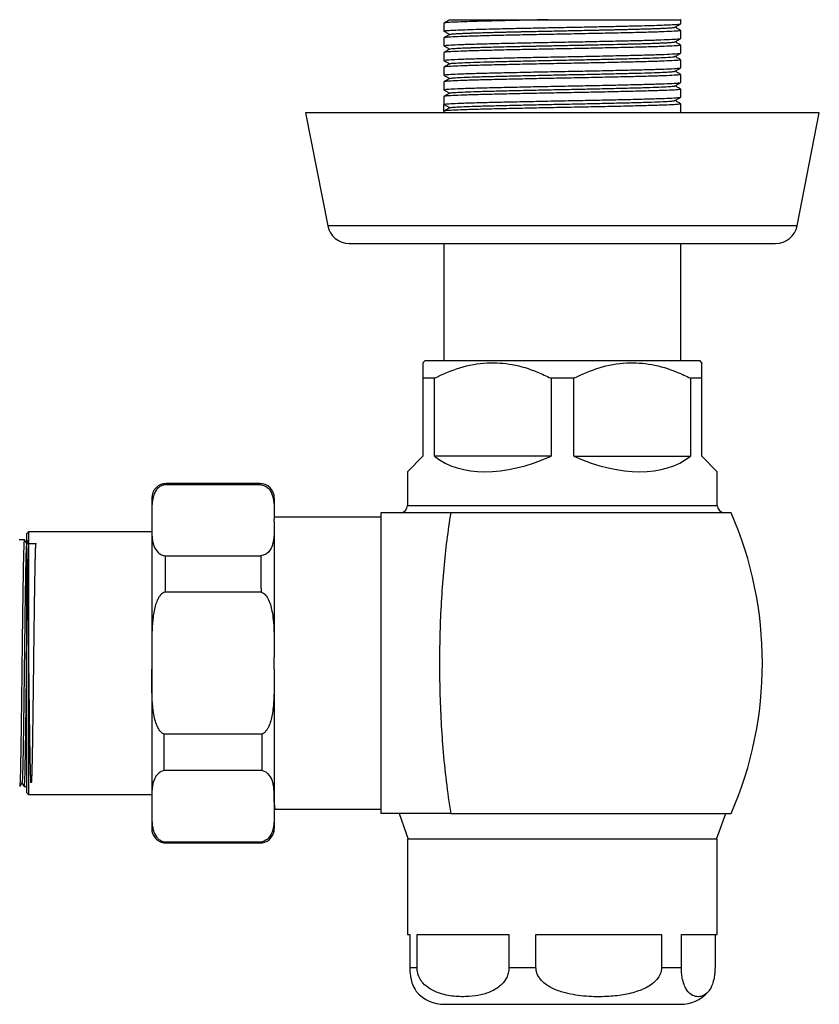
# Model space of a CAD drawing. Header units: millimetres. Extents: x 24 to 198, y 19 to 278.
# Tile 12 of 12: x 162 to 198, y 233 to 278. Entities that reach past the tile are written whole.
import ezdxf

# ---------------------------------------------------------------- set-up
doc = ezdxf.new("R2010")
doc.units = ezdxf.units.MM

msp = doc.modelspace()

# ---------------------------------------------------------------- linework, layer by layer
at = {"color": 7, "linetype": 'Continuous', "lineweight": 25}
for p, q in [((181.275, 277.952), (181.275, 277.593)), ((192.042, 277.927), (192.042, 278.106)), ((181.294, 277.59), (181.275, 277.593)), ((192.024, 277.622), (192.042, 277.619)), ((192.042, 277.26), (192.042, 277.619)), ((181.275, 277.285), (181.275, 276.927)), ((181.293, 276.923), (181.275, 276.927)), ((192.025, 276.956), (192.042, 276.952)), ((192.042, 276.593), (192.042, 276.952)), ((181.275, 276.619), (181.275, 276.26)), ((181.293, 276.256), (181.275, 276.26)), ((192.024, 276.289), (192.042, 276.285)), ((192.042, 275.927), (192.042, 276.285)), ((181.275, 275.952), (181.275, 275.593)), ((181.293, 275.59), (181.275, 275.593)), ((192.024, 275.622), (192.042, 275.619)), ((192.042, 275.26), (192.042, 275.619)), ((181.275, 275.285), (181.275, 274.927)), ((181.293, 274.923), (181.275, 274.927)), ((192.024, 274.956), (192.042, 274.952)), ((192.042, 274.593), (192.042, 274.952)), ((181.275, 274.619), (181.275, 274.26)), ((181.54, 274.107), (181.275, 274.26)), ((181.275, 273.952), (181.275, 274.26)), ((192.024, 274.289), (192.042, 274.285)), ((192.042, 273.873), (192.042, 274.285)), ((174.992, 273.873), (176, 268.746)), ((198.325, 273.873), (174.992, 273.873)), ((181.275, 273.952), (181.275, 273.873)), ((197.317, 268.746), (198.325, 273.873)), ((181.275, 267.939), (181.275, 262.606)), ((192.042, 262.606), (192.042, 267.939)), ((180.409, 262.606), (180.325, 262.523)), ((186.659, 262.606), (180.409, 262.606)), ((192.909, 262.606), (186.659, 262.606)), ((192.992, 262.523), (192.909, 262.606)), ((180.843, 261.823), (180.325, 261.823)), ((180.325, 261.823), (180.325, 258.273)), ((180.843, 258.273), (180.843, 261.823)), ((187.176, 261.823), (186.141, 261.823)), ((186.141, 261.823), (186.141, 258.273)), ((187.176, 258.273), (187.176, 261.823)), ((192.474, 261.823), (192.474, 258.273)), ((192.992, 261.823), (192.474, 261.823)), ((192.992, 258.273), (192.992, 261.823)), ((180.325, 258.273), (179.625, 257.573)), ((186.141, 258.273), (180.843, 258.273)), ((187.176, 258.273), (192.474, 258.273)), ((193.692, 257.573), (192.992, 258.273)), ((179.625, 257.573), (179.625, 256.039)), ((193.692, 256.039), (193.692, 257.573)), ((172.917, 257.039), (168.667, 257.039)), ((168.675, 256.984), (172.915, 256.984)), ((178.409, 255.506), (173.575, 255.506)), ((178.409, 255.706), (178.409, 242.039)), ((181.585, 255.706), (178.409, 255.706)), ((194.325, 255.706), (181.585, 255.706)), ((168.009, 255.417), (168.009, 255.317)), ((173.575, 255.317), (173.575, 255.417)), ((162.409, 254.839), (162.325, 254.756)), ((162.325, 254.756), (162.325, 242.989)), ((168.009, 254.839), (162.409, 254.839)), ((162.409, 254.839), (162.409, 242.906)), ((162.233, 254.473), (161.989, 254.473)), ((168.624, 253.752), (172.96, 253.752)), ((172.972, 252.105), (168.612, 252.105)), ((162.325, 249.91), (162.313, 248.873)), ((168.009, 249.142), (168.009, 248.594)), ((173.575, 248.594), (173.575, 249.142)), ((173.005, 245.641), (168.579, 245.641)), ((173.011, 243.993), (168.572, 243.993)), ((162.209, 243.273), (162.325, 243.273)), ((162.325, 242.989), (162.409, 242.906)), ((162.409, 242.906), (168.009, 242.906)), ((168.009, 242.563), (168.009, 242.189)), ((173.575, 242.563), (173.575, 242.189)), ((173.575, 242.295), (173.597, 242.253)), ((173.606, 242.239), (173.575, 242.239)), ((173.606, 242.239), (178.409, 242.239)), ((181.585, 242.039), (178.409, 242.039)), ((179.242, 242.039), (179.659, 240.873)), ((181.585, 242.039), (194.325, 242.039)), ((193.659, 240.873), (194.075, 242.039)), ((168.56, 240.762), (173.023, 240.762)), ((168.56, 240.706), (168.56, 240.762)), ((168.56, 240.706), (173.023, 240.706)), ((173.023, 240.762), (173.023, 240.706)), ((179.625, 240.873), (179.625, 236.539)), ((193.692, 240.873), (179.625, 240.873)), ((193.692, 236.539), (193.692, 240.873)), ((179.625, 236.539), (179.728, 236.539)), ((179.728, 236.539), (179.728, 235.039)), ((180.057, 236.539), (184.233, 236.539)), ((180.057, 235.039), (180.057, 236.539)), ((184.233, 236.539), (184.233, 235.039)), ((185.458, 235.039), (185.458, 236.539)), ((185.458, 236.539), (191.163, 236.539)), ((191.163, 236.539), (191.163, 235.039)), ((192.06, 236.539), (193.692, 236.539)), ((192.06, 235.039), (192.06, 236.539)), ((193.589, 236.539), (193.589, 235.039)), ((179.728, 235.039), (180.057, 235.039)), ((184.233, 235.039), (185.458, 235.039)), ((191.163, 235.039), (192.06, 235.039))]:
    msp.add_line(p, q, dxfattribs=at)
at = {"color": 8, "linetype": 'Continuous', "lineweight": 25}
for p, q in [((197.317, 268.746), (176, 268.746)), ((179.625, 256.039), (193.692, 256.039))]:
    msp.add_line(p, q, dxfattribs=at)
at = {"color": 7, "linetype": 'Continuous', "lineweight": 25}
for centre, radius, start, end in [((176.981, 268.939), 1, 191.1241, 270), ((196.336, 268.939), 1, 270, 348.8759), ((168.675, 256.373), 0.667, 90.0968, 180), ((172.909, 256.373), 0.667, 0, 89.941), ((179.292, 256.039), 0.333, 270, 0), ((194.025, 256.039), 0.333, 180, 270), ((178.553, 248.873), 17.189, 336.5751, 23.4249), ((168.675, 241.363), 0.667, 180, 260.0777), ((172.909, 241.363), 0.667, 279.9001, 0), ((181.292, 235.039), 1.667, 221.8875, 270), ((192.025, 235.039), 1.667, 270, 318.1316)]:
    msp.add_arc(centre, radius, start, end, dxfattribs=at)
for major_axis, start_param, end_param in [((6.091, 6.091), 3.215253, 4.11513), ((-6.091, 6.091), 2.168056, 3.067932)]:
    msp.add_ellipse((186.659, 264.606), major_axis=major_axis, ratio=0.57735, start_param=start_param, end_param=end_param, dxfattribs=at)
for points in [[(186.015, 278.106), (185.694, 278.1), (185.052, 278.087), (184.147, 278.068), (183.323, 278.048), (182.609, 278.029), (182.027, 278.01), (181.6, 277.991), (181.327, 277.971), (181.292, 277.959), (181.275, 277.952)], [(192.042, 277.619), (192.022, 277.612), (191.982, 277.598), (191.662, 277.577), (191.164, 277.556), (190.49, 277.535), (189.669, 277.515), (188.732, 277.494), (187.716, 277.473), (186.659, 277.452), (185.602, 277.431), (184.585, 277.41), (183.648, 277.39), (182.828, 277.369), (182.153, 277.348), (181.655, 277.327), (181.335, 277.306), (181.295, 277.292), (181.275, 277.285)], [(181.275, 276.927), (181.295, 276.934), (181.335, 276.948), (181.655, 276.968), (182.153, 276.989), (182.828, 277.01), (183.648, 277.031), (184.585, 277.052), (185.602, 277.073), (186.659, 277.093), (187.716, 277.114), (188.732, 277.135), (189.669, 277.156), (190.49, 277.177), (191.164, 277.198), (191.662, 277.218), (191.982, 277.239), (192.022, 277.253), (192.042, 277.26)], [(192.042, 276.952), (192.022, 276.945), (191.982, 276.931), (191.662, 276.91), (191.164, 276.89), (190.49, 276.869), (189.669, 276.848), (188.732, 276.827), (187.716, 276.806), (186.659, 276.785), (185.602, 276.765), (184.585, 276.744), (183.648, 276.723), (182.828, 276.702), (182.153, 276.681), (181.655, 276.66), (181.335, 276.64), (181.295, 276.626), (181.275, 276.619)], [(181.275, 276.26), (181.295, 276.267), (181.335, 276.281), (181.655, 276.302), (182.153, 276.323), (182.828, 276.343), (183.648, 276.364), (184.585, 276.385), (185.602, 276.406), (186.659, 276.427), (187.716, 276.448), (188.732, 276.468), (189.669, 276.489), (190.49, 276.51), (191.164, 276.531), (191.662, 276.552), (191.982, 276.573), (192.022, 276.586), (192.042, 276.593)], [(192.042, 276.285), (192.022, 276.279), (191.982, 276.265), (191.662, 276.244), (191.164, 276.223), (190.49, 276.202), (189.669, 276.181), (188.732, 276.16), (187.716, 276.14), (186.659, 276.119), (185.602, 276.098), (184.585, 276.077), (183.648, 276.056), (182.828, 276.035), (182.153, 276.015), (181.655, 275.994), (181.335, 275.973), (181.295, 275.959), (181.275, 275.952)], [(181.275, 275.593), (181.295, 275.6), (181.335, 275.614), (181.655, 275.635), (182.153, 275.656), (182.828, 275.677), (183.648, 275.698), (184.585, 275.718), (185.602, 275.739), (186.659, 275.76), (187.716, 275.781), (188.732, 275.802), (189.669, 275.823), (190.49, 275.843), (191.164, 275.864), (191.662, 275.885), (191.982, 275.906), (192.022, 275.92), (192.042, 275.927)], [(192.042, 275.619), (192.022, 275.612), (191.982, 275.598), (191.662, 275.577), (191.164, 275.556), (190.49, 275.535), (189.669, 275.515), (188.732, 275.494), (187.716, 275.473), (186.659, 275.452), (185.602, 275.431), (184.585, 275.41), (183.648, 275.39), (182.828, 275.369), (182.153, 275.348), (181.655, 275.327), (181.335, 275.306), (181.295, 275.292), (181.275, 275.285)], [(181.275, 274.927), (181.295, 274.934), (181.335, 274.948), (181.655, 274.968), (182.153, 274.989), (182.828, 275.01), (183.648, 275.031), (184.585, 275.052), (185.602, 275.073), (186.659, 275.093), (187.716, 275.114), (188.732, 275.135), (189.669, 275.156), (190.49, 275.177), (191.164, 275.198), (191.662, 275.218), (191.982, 275.239), (192.022, 275.253), (192.042, 275.26)], [(192.042, 274.952), (192.022, 274.945), (191.982, 274.931), (191.662, 274.91), (191.164, 274.89), (190.49, 274.869), (189.669, 274.848), (188.732, 274.827), (187.716, 274.806), (186.659, 274.785), (185.602, 274.765), (184.585, 274.744), (183.648, 274.723), (182.828, 274.702), (182.153, 274.681), (181.655, 274.66), (181.335, 274.64), (181.295, 274.626), (181.275, 274.619)], [(181.275, 274.26), (181.295, 274.267), (181.335, 274.281), (181.655, 274.302), (182.153, 274.323), (182.828, 274.343), (183.648, 274.364), (184.585, 274.385), (185.602, 274.406), (186.659, 274.427), (187.716, 274.448), (188.732, 274.468), (189.669, 274.489), (190.49, 274.51), (191.164, 274.531), (191.662, 274.552), (191.982, 274.573), (192.022, 274.586), (192.042, 274.593)], [(168.624, 253.752), (168.622, 253.491), (168.618, 252.97), (168.614, 252.393), (168.612, 252.105)], [(172.96, 253.752), (172.962, 253.491), (172.966, 252.97), (172.97, 252.393), (172.972, 252.105)], [(168.572, 243.993), (168.573, 244.254), (168.576, 244.776), (168.578, 245.352), (168.579, 245.641)], [(173.005, 245.641), (173.006, 245.352), (173.008, 244.776), (173.01, 244.254), (173.011, 243.993)]]:
    msp.add_open_spline(points, degree=3, dxfattribs=at)
for points, knots in [([(181.275, 277.593), (181.287, 277.599), (181.311, 277.609), (181.501, 277.625), (181.799, 277.641), (182.211, 277.657), (182.723, 277.673), (183.325, 277.69), (184.003, 277.706), (184.741, 277.722), (185.523, 277.738), (186.331, 277.754), (187.146, 277.77), (187.95, 277.786), (188.724, 277.802), (189.452, 277.818), (190.116, 277.834), (190.702, 277.85), (191.195, 277.866), (191.586, 277.882), (191.861, 277.898), (192.02, 277.913), (192.029, 277.922), (192.032, 277.927)], [0, 0, 0, 0, 0.0480658, 0.0961316, 0.1441974, 0.1922633, 0.2403291, 0.2883949, 0.3364607, 0.3845265, 0.4325923, 0.4806581, 0.528724, 0.5767898, 0.6248556, 0.6729214, 0.7209872, 0.769053, 0.8171188, 0.8651847, 0.9132505, 0.9613163, 1, 1, 1, 1]), ([(181.547, 278.11), (181.502, 278.084), (181.413, 278.033), (181.323, 277.981), (181.278, 277.955)], [0, 0, 0, 0, 0.499994, 1, 1, 1, 1]), ([(181.551, 278.106), (181.556, 278.106), (181.567, 278.106), (181.774, 278.106), (182.131, 278.106), (182.577, 278.106), (183.047, 278.106), (183.505, 278.106), (184.129, 278.106), (184.961, 278.106), (185.658, 278.106), (186.015, 278.106)], [0, 0, 0, 0, 0.097886, 0.219977, 0.3425714, 0.4652682, 0.5456402, 0.6282856, 0.712907, 0.853102, 1, 1, 1, 1]), ([(186.015, 278.106), (186.395, 278.106), (187.153, 278.106), (188.277, 278.106), (189.326, 278.106), (190.258, 278.106), (191.027, 278.106), (191.61, 278.106), (191.943, 278.106), (192.082, 278.106), (192.042, 278.106), (192.042, 278.106)], [0, 0, 0, 0, 0.125, 0.25, 0.375, 0.499999, 0.624999, 0.749999, 0.874999, 0.999999, 1, 1, 1, 1]), ([(191.77, 277.768), (191.815, 277.794), (191.905, 277.846), (191.994, 277.898), (192.039, 277.923)], [0, 0, 0, 0, 0.4999944, 1, 1, 1, 1]), ([(181.278, 277.59), (181.323, 277.564), (181.41, 277.514), (181.497, 277.464), (181.539, 277.44)], [0, 0, 0, 0, 0.514877, 1, 1, 1, 1]), ([(181.547, 277.444), (181.502, 277.418), (181.412, 277.366), (181.323, 277.315), (181.278, 277.289)], [0, 0, 0, 0, 0.499994, 1, 1, 1, 1]), ([(181.547, 277.444), (181.548, 277.444), (181.551, 277.446), (181.568, 277.451), (181.598, 277.456), (181.642, 277.461), (181.704, 277.467), (181.787, 277.473), (181.894, 277.479), (181.996, 277.485), (182.094, 277.489), (182.185, 277.493), (182.3, 277.498), (182.441, 277.503), (182.607, 277.509), (182.747, 277.514), (182.859, 277.517), (182.97, 277.521), (183.091, 277.524), (183.226, 277.528), (183.353, 277.532), (183.544, 277.537), (183.77, 277.543), (184.028, 277.549), (184.227, 277.554), (184.4, 277.558), (184.57, 277.562), (184.7, 277.564), (184.787, 277.566), (184.809, 277.567), (184.815, 277.567), (184.817, 277.567), (184.829, 277.567), (184.854, 277.568), (184.897, 277.569), (184.96, 277.57), (185.065, 277.573), (185.234, 277.576), (185.478, 277.582), (185.713, 277.587), (185.952, 277.592), (186.223, 277.597), (186.566, 277.604), (186.988, 277.613), (187.414, 277.622), (187.792, 277.63), (188.02, 277.635), (188.111, 277.637), (188.135, 277.637), (188.142, 277.638), (188.2, 277.639), (188.327, 277.642), (188.536, 277.646), (188.764, 277.651), (188.985, 277.656), (189.202, 277.661), (189.422, 277.667), (189.655, 277.673), (189.88, 277.679), (190.111, 277.685), (190.371, 277.692), (190.621, 277.7), (190.782, 277.705), (190.855, 277.708), (190.885, 277.709), (190.987, 277.713), (191.112, 277.718), (191.233, 277.724), (191.314, 277.728), (191.403, 277.732), (191.5, 277.738), (191.594, 277.744), (191.664, 277.75), (191.706, 277.755), (191.741, 277.76), (191.765, 277.765), (191.768, 277.768), (191.769, 277.769)], [0, 0, 0, 0, 0.0059, 0.019511, 0.037805, 0.053583, 0.066848, 0.091561, 0.110312, 0.126894, 0.141306, 0.153546, 0.163613, 0.185288, 0.203194, 0.217331, 0.2277, 0.235665, 0.248612, 0.260433, 0.271129, 0.2807, 0.307714, 0.324535, 0.339122, 0.351477, 0.361599, 0.375147, 0.378574, 0.379451, 0.37968, 0.37976, 0.379769, 0.382293, 0.384773, 0.388582, 0.395115, 0.405927, 0.422506, 0.44341, 0.451822, 0.468732, 0.495712, 0.517325, 0.549494, 0.577422, 0.59105, 0.594573, 0.595512, 0.595857, 0.595903, 0.607263, 0.621203, 0.638502, 0.654673, 0.667956, 0.685796, 0.703752, 0.721823, 0.740007, 0.76194, 0.791041, 0.812049, 0.813134, 0.815195, 0.822248, 0.848072, 0.861446, 0.871909, 0.884099, 0.904188, 0.924413, 0.944775, 0.960573, 0.968052, 0.992171, 1, 1, 1, 1]), ([(192.039, 277.622), (191.994, 277.648), (191.907, 277.698), (191.82, 277.748), (191.778, 277.773)], [0, 0, 0, 0, 0.514354, 1, 1, 1, 1]), ([(181.572, 276.777), (181.582, 276.783), (181.597, 276.791), (181.727, 276.802), (181.841, 276.81), (181.98, 276.817), (182.118, 276.824), (182.29, 276.831), (182.435, 276.837), (182.532, 276.84), (182.592, 276.842), (182.686, 276.845), (182.832, 276.85), (182.986, 276.855), (183.147, 276.859), (183.539, 276.87), (183.929, 276.88), (184.298, 276.889), (184.403, 276.891), (184.596, 276.895), (184.906, 276.903), (185.203, 276.909), (185.458, 276.915), (185.646, 276.919), (185.868, 276.923), (186.126, 276.928), (186.341, 276.933), (186.514, 276.936), (186.646, 276.939), (186.991, 276.946), (187.365, 276.954), (187.762, 276.963), (188.016, 276.968), (188.307, 276.974), (188.544, 276.98), (188.727, 276.984), (188.856, 276.987), (189.161, 276.994), (189.479, 277.001), (189.801, 277.01), (190.007, 277.015), (190.228, 277.021), (190.422, 277.027), (190.595, 277.033), (190.754, 277.038), (190.933, 277.044), (191.094, 277.051), (191.234, 277.057), (191.349, 277.063), (191.459, 277.069), (191.558, 277.075), (191.646, 277.082), (191.718, 277.09), (191.761, 277.097), (191.767, 277.101), (191.769, 277.103)], [0, 0, 0, 0, 0.051207, 0.074272, 0.102771, 0.123244, 0.144555, 0.163768, 0.190229, 0.194761, 0.195283, 0.209687, 0.224092, 0.238498, 0.252907, 0.267318, 0.33924, 0.342387, 0.347207, 0.361869, 0.383227, 0.411282, 0.421383, 0.433639, 0.448049, 0.464613, 0.483328, 0.48931, 0.497703, 0.508505, 0.555342, 0.569288, 0.585945, 0.605312, 0.627385, 0.634376, 0.643374, 0.654378, 0.699404, 0.714166, 0.731096, 0.75019, 0.771447, 0.784233, 0.800501, 0.820253, 0.843492, 0.859433, 0.876755, 0.895456, 0.915536, 0.935676, 0.959688, 0.987573, 1, 1, 1, 1]), ([(191.771, 277.102), (191.815, 277.128), (191.905, 277.179), (191.994, 277.231), (192.039, 277.257)], [0, 0, 0, 0, 0.499995, 1, 1, 1, 1]), ([(192.039, 276.955), (191.994, 276.981), (191.907, 277.031), (191.82, 277.082), (191.778, 277.106)], [0, 0, 0, 0, 0.51383, 1, 1, 1, 1]), ([(181.278, 276.924), (181.323, 276.898), (181.41, 276.848), (181.497, 276.797), (181.539, 276.773)], [0, 0, 0, 0, 0.513878, 1, 1, 1, 1]), ([(181.547, 276.777), (181.502, 276.752), (181.413, 276.7), (181.323, 276.648), (181.279, 276.622)], [0, 0, 0, 0, 0.499994, 1, 1, 1, 1]), ([(191.772, 276.436), (191.816, 276.461), (191.906, 276.513), (191.995, 276.565), (192.039, 276.59)], [0, 0, 0, 0, 0.499994, 1, 1, 1, 1]), ([(181.278, 276.257), (181.322, 276.231), (181.409, 276.181), (181.496, 276.131), (181.539, 276.106)], [0, 0, 0, 0, 0.512607, 1, 1, 1, 1]), ([(181.545, 276.11), (181.501, 276.084), (181.411, 276.033), (181.322, 275.981), (181.278, 275.955)], [0, 0, 0, 0, 0.499994, 1, 1, 1, 1]), ([(181.566, 276.11), (181.566, 276.113), (181.564, 276.122), (181.741, 276.137), (182.09, 276.157), (182.602, 276.176), (183.25, 276.196), (184.013, 276.215), (184.866, 276.235), (185.779, 276.255), (186.722, 276.274), (187.662, 276.294), (188.569, 276.313), (189.412, 276.333), (190.161, 276.352), (190.791, 276.372), (191.285, 276.391), (191.61, 276.411), (191.766, 276.426), (191.757, 276.434), (191.755, 276.436)], [0, 0, 0, 0, 0.024417, 0.084368, 0.144319, 0.20427, 0.264222, 0.324173, 0.384124, 0.444075, 0.504026, 0.563977, 0.623928, 0.683879, 0.74383, 0.803781, 0.863732, 0.923684, 0.983635, 1, 1, 1, 1]), ([(192.039, 276.289), (191.995, 276.314), (191.908, 276.365), (191.821, 276.415), (191.778, 276.439)], [0, 0, 0, 0, 0.512642, 1, 1, 1, 1]), ([(181.278, 275.59), (181.322, 275.564), (181.409, 275.514), (181.496, 275.464), (181.539, 275.439)], [0, 0, 0, 0, 0.5125646, 1, 1, 1, 1]), ([(181.567, 275.443), (181.569, 275.447), (181.577, 275.457), (181.778, 275.473), (182.15, 275.493), (182.681, 275.512), (183.346, 275.532), (184.122, 275.551), (184.985, 275.571), (185.904, 275.59), (186.848, 275.61), (187.786, 275.63), (188.686, 275.649), (189.517, 275.669), (190.252, 275.688), (190.865, 275.708), (191.339, 275.727), (191.64, 275.747), (191.778, 275.761), (191.763, 275.768), (191.761, 275.769)], [0, 0, 0, 0, 0.0324606, 0.0924129, 0.1523651, 0.2123174, 0.2722697, 0.332222, 0.3921742, 0.4521265, 0.5120788, 0.5720311, 0.6319834, 0.6919356, 0.7518879, 0.8118402, 0.8717925, 0.9317448, 0.9916971, 1, 1, 1, 1]), ([(191.772, 275.769), (191.816, 275.795), (191.906, 275.846), (191.995, 275.898), (192.039, 275.924)], [0, 0, 0, 0, 0.499994, 1, 1, 1, 1]), ([(192.039, 275.622), (191.995, 275.648), (191.908, 275.698), (191.821, 275.748), (191.778, 275.773)], [0, 0, 0, 0, 0.51267, 1, 1, 1, 1]), ([(181.545, 275.443), (181.501, 275.417), (181.411, 275.366), (181.322, 275.314), (181.278, 275.289)], [0, 0, 0, 0, 0.499994, 1, 1, 1, 1]), ([(191.772, 275.102), (191.816, 275.128), (191.906, 275.18), (191.995, 275.231), (192.039, 275.257)], [0, 0, 0, 0, 0.4999941, 1, 1, 1, 1]), ([(181.278, 274.924), (181.322, 274.898), (181.409, 274.848), (181.496, 274.797), (181.539, 274.773)], [0, 0, 0, 0, 0.5125228, 1, 1, 1, 1]), ([(181.545, 274.777), (181.501, 274.751), (181.411, 274.699), (181.322, 274.648), (181.278, 274.622)], [0, 0, 0, 0, 0.4999941, 1, 1, 1, 1]), ([(181.564, 274.776), (181.572, 274.781), (181.591, 274.792), (181.818, 274.809), (182.212, 274.829), (182.762, 274.848), (183.444, 274.868), (184.233, 274.887), (185.105, 274.907), (186.029, 274.926), (186.974, 274.946), (187.909, 274.965), (188.801, 274.985), (189.622, 275.005), (190.341, 275.024), (190.936, 275.044), (191.391, 275.063), (191.666, 275.083), (191.789, 275.096), (191.771, 275.102), (191.771, 275.102)], [0, 0, 0, 0, 0.04049, 0.100444, 0.160399, 0.220354, 0.280309, 0.340263, 0.400218, 0.460173, 0.520128, 0.580082, 0.640037, 0.699992, 0.759947, 0.819902, 0.879856, 0.939811, 0.999766, 1, 1, 1, 1]), ([(192.039, 274.955), (191.995, 274.981), (191.908, 275.031), (191.821, 275.082), (191.778, 275.106)], [0, 0, 0, 0, 0.5126899, 1, 1, 1, 1]), ([(192.042, 274.285), (192.022, 274.279), (191.982, 274.265), (191.662, 274.244), (191.164, 274.223), (190.49, 274.202), (189.669, 274.181), (188.732, 274.16), (187.716, 274.14), (186.659, 274.119), (185.602, 274.098), (184.585, 274.077), (183.648, 274.056), (182.828, 274.035), (182.153, 274.015), (181.657, 273.994), (181.35, 273.974), (181.311, 273.961), (181.293, 273.956)], [0, 0, 0, 0, 0.0631817, 0.1263634, 0.1895451, 0.2527268, 0.3159085, 0.3790901, 0.4422718, 0.5054535, 0.5686352, 0.6318169, 0.6949986, 0.7581803, 0.821362, 0.8845437, 0.9477254, 1, 1, 1, 1]), ([(181.558, 274.11), (181.573, 274.115), (181.606, 274.127), (181.861, 274.145), (182.277, 274.165), (182.846, 274.184), (183.543, 274.204), (184.345, 274.223), (185.226, 274.243), (186.154, 274.262), (187.1, 274.282), (188.031, 274.301), (188.915, 274.321), (189.724, 274.34), (190.428, 274.36), (191.007, 274.38), (191.433, 274.399), (191.704, 274.418), (191.744, 274.43), (191.762, 274.436)], [0, 0, 0, 0, 0.048521, 0.10846, 0.168401, 0.228343, 0.288284, 0.348226, 0.408167, 0.468108, 0.52805, 0.587991, 0.647932, 0.707874, 0.767815, 0.827756, 0.887698, 0.947639, 1, 1, 1, 1]), ([(191.772, 274.436), (191.816, 274.461), (191.906, 274.513), (191.995, 274.564), (192.039, 274.59)], [0, 0, 0, 0, 0.499994, 1, 1, 1, 1]), ([(192.039, 274.289), (191.995, 274.314), (191.908, 274.365), (191.821, 274.415), (191.778, 274.439)], [0, 0, 0, 0, 0.5127018, 1, 1, 1, 1]), ([(181.545, 274.11), (181.501, 274.084), (181.411, 274.033), (181.322, 273.981), (181.278, 273.955)], [0, 0, 0, 0, 0.4999941, 1, 1, 1, 1]), ([(176.981, 267.939), (176.995, 267.939), (177.023, 267.939), (177.256, 267.939), (177.607, 267.939), (178.051, 267.939), (178.716, 267.939), (179.557, 267.939), (180.546, 267.939), (181.348, 267.939), (182.199, 267.939), (183.173, 267.939), (184.269, 267.939), (185.466, 267.939), (186.659, 267.939), (187.851, 267.939), (189.049, 267.939), (190.144, 267.939), (191.118, 267.939), (192.256, 267.939), (193.291, 267.939), (194.183, 267.939), (194.769, 267.939), (195.266, 267.939), (195.71, 267.939), (196.062, 267.939), (196.294, 267.939), (196.322, 267.939), (196.336, 267.939)], [0, 0, 0, 0, 0.0388204, 0.0788447, 0.1199968, 0.1521634, 0.1843358, 0.249956, 0.2828071, 0.3156641, 0.3478308, 0.3800032, 0.4211502, 0.4611757, 0.5, 0.5388191, 0.5788447, 0.6199968, 0.6521634, 0.6843358, 0.749956, 0.7828071, 0.8156641, 0.8478308, 0.8800032, 0.9211502, 0.961177, 1, 1, 1, 1]), ([(180.325, 262.5), (180.325, 262.492), (180.325, 262.475), (180.325, 262.186), (180.325, 261.919), (180.325, 261.823)], [0, 0, 0, 0, 0.3265653, 0.7590423, 1, 1, 1, 1]), ([(180.843, 261.823), (181.224, 261.995), (181.997, 262.346), (183.203, 262.564), (184.403, 262.48), (185.37, 262.189), (185.938, 261.919), (186.141, 261.823)], [0, 0, 0, 0, 0.224056, 0.455051, 0.663109, 0.879459, 1, 1, 1, 1]), ([(187.176, 261.823), (187.557, 261.995), (188.33, 262.346), (189.536, 262.564), (190.736, 262.48), (191.703, 262.189), (192.271, 261.919), (192.474, 261.823)], [0, 0, 0, 0, 0.224056, 0.455051, 0.663109, 0.879459, 1, 1, 1, 1]), ([(192.992, 261.823), (192.992, 261.991), (192.992, 262.332), (192.992, 262.549), (192.992, 262.507), (192.992, 262.5)], [0, 0, 0, 0, 0.448344, 0.910572, 1, 1, 1, 1]), ([(168.675, 256.984), (168.646, 256.982), (168.585, 256.979), (168.462, 256.946), (168.326, 256.866), (168.204, 256.733), (168.126, 256.585), (168.074, 256.429), (168.042, 256.273), (168.021, 256.097), (168.012, 255.905), (168.009, 255.676), (168.009, 255.512), (168.009, 255.417)], [0, 0, 0, 0, 0.025951, 0.054013, 0.122365, 0.207348, 0.312991, 0.395073, 0.487374, 0.593232, 0.708693, 0.829739, 1, 1, 1, 1]), ([(172.915, 256.984), (172.947, 256.982), (173.012, 256.977), (173.139, 256.938), (173.273, 256.854), (173.39, 256.717), (173.471, 256.556), (173.525, 256.374), (173.556, 256.173), (173.571, 255.947), (173.575, 255.691), (173.575, 255.513), (173.575, 255.417)], [0, 0, 0, 0, 0.027847, 0.058471, 0.130083, 0.21638, 0.322764, 0.424747, 0.54486, 0.681006, 0.829137, 1, 1, 1, 1]), ([(168.009, 256.373), (168.009, 256.361), (168.009, 256.336), (168.009, 256.141), (168.009, 255.848), (168.009, 255.56), (168.009, 255.417)], [0, 0, 0, 0, 0.255198, 0.508254, 0.754116, 1, 1, 1, 1]), ([(173.575, 256.373), (173.575, 256.361), (173.575, 256.336), (173.575, 256.141), (173.575, 255.848), (173.575, 255.56), (173.575, 255.417)], [0, 0, 0, 0, 0.255198, 0.508254, 0.754116, 1, 1, 1, 1]), ([(181.585, 255.706), (181.523, 255.293), (181.398, 254.468), (181.261, 253.166), (181.159, 251.825), (181.097, 250.461), (181.072, 249.099), (181.084, 247.735), (181.134, 246.365), (181.228, 244.944), (181.369, 243.489), (181.513, 242.524), (181.585, 242.039)], [0, 0, 0, 0, 0.095679, 0.191358, 0.289813, 0.388267, 0.484006, 0.579745, 0.678263, 0.776782, 0.887866, 1, 1, 1, 1]), ([(168.009, 255.317), (168.009, 255.224), (168.008, 255.051), (168.012, 254.803), (168.026, 254.581), (168.054, 254.383), (168.118, 254.154), (168.221, 253.951), (168.411, 253.813), (168.529, 253.766), (168.593, 253.757), (168.624, 253.752)], [0, 0, 0, 0, 0.167055, 0.313024, 0.44848, 0.569092, 0.672136, 0.866621, 0.940065, 0.971683, 1, 1, 1, 1]), ([(168.009, 255.317), (168.009, 255.15), (168.009, 254.818), (168.009, 254.196), (168.009, 253.493), (168.009, 252.705), (168.009, 251.857), (168.009, 250.97), (168.009, 250.061), (168.009, 249.448), (168.009, 249.142)], [0, 0, 0, 0, 0.123023, 0.246058, 0.373018, 0.5, 0.626959, 0.753942, 0.876965, 1, 1, 1, 1]), ([(173.575, 255.317), (173.575, 255.215), (173.575, 255.035), (173.571, 254.787), (173.558, 254.581), (173.532, 254.403), (173.479, 254.191), (173.397, 254.013), (173.259, 253.875), (173.173, 253.817), (173.077, 253.771), (172.997, 253.758), (172.96, 253.752)], [0, 0, 0, 0, 0.183609, 0.325031, 0.448234, 0.556115, 0.648552, 0.833913, 0.882848, 0.925186, 0.9653, 1, 1, 1, 1]), ([(173.575, 255.317), (173.575, 255.15), (173.575, 254.818), (173.575, 254.196), (173.575, 253.493), (173.575, 252.705), (173.575, 251.857), (173.575, 250.97), (173.575, 250.061), (173.575, 249.448), (173.575, 249.142)], [0, 0, 0, 0, 0.123023, 0.246058, 0.373018, 0.5, 0.626959, 0.753942, 0.876965, 1, 1, 1, 1]), ([(162.027, 243.286), (162.029, 243.295), (162.036, 243.316), (162.046, 243.526), (162.057, 243.874), (162.068, 244.36), (162.078, 244.964), (162.089, 245.672), (162.1, 246.465), (162.111, 247.321), (162.122, 248.219), (162.132, 249.133), (162.143, 250.041), (162.154, 250.918), (162.165, 251.741), (162.176, 252.488), (162.186, 253.139), (162.197, 253.676), (162.208, 254.089), (162.219, 254.354), (162.227, 254.478), (162.232, 254.46), (162.233, 254.456)], [0, 0, 0, 0, 0.0417167, 0.0939175, 0.1461184, 0.1983192, 0.25052, 0.3027209, 0.3549217, 0.4071225, 0.4593234, 0.5115242, 0.563725, 0.6159259, 0.6681267, 0.7203275, 0.7725284, 0.8247292, 0.87693, 0.9291308, 0.9813317, 1, 1, 1, 1]), ([(162.324, 254.305), (162.502, 254.309), (162.845, 254.317), (162.721, 254.287), (162.735, 254.25), (162.729, 254.213), (162.727, 254.157), (162.722, 254.06), (162.716, 253.917), (162.711, 253.748), (162.706, 253.556), (162.702, 253.329), (162.697, 253.088), (162.693, 252.865), (162.688, 252.622), (162.684, 252.385), (162.681, 252.151), (162.677, 251.924), (162.673, 251.65), (162.67, 251.363), (162.666, 251.105), (162.663, 250.877), (162.66, 250.638), (162.656, 250.369), (162.653, 250.121), (162.651, 249.962), (162.649, 249.831), (162.647, 249.667), (162.644, 249.409), (162.641, 249.134), (162.638, 248.876), (162.636, 248.719), (162.635, 248.651), (162.635, 248.651), (162.635, 248.651), (162.635, 248.65), (162.635, 248.65), (162.635, 248.65), (162.635, 248.65), (162.635, 248.649), (162.635, 248.647), (162.635, 248.644), (162.635, 248.633), (162.635, 248.601), (162.633, 248.491), (162.631, 248.26), (162.626, 247.88), (162.62, 247.468), (162.615, 247.049), (162.611, 246.687), (162.607, 246.383), (162.603, 246.126), (162.599, 245.879), (162.595, 245.57), (162.591, 245.354), (162.589, 245.238), (162.589, 245.238), (162.589, 245.238), (162.589, 245.238), (162.589, 245.238), (162.589, 245.238), (162.589, 245.238), (162.589, 245.238), (162.589, 245.238), (162.589, 245.237), (162.589, 245.235), (162.589, 245.229), (162.589, 245.209), (162.588, 245.131), (162.585, 244.966), (162.58, 244.703), (162.576, 244.495), (162.573, 244.357), (162.572, 244.298), (162.57, 244.23), (162.566, 244.05), (162.562, 243.914), (162.559, 243.817), (162.559, 243.817), (162.559, 243.817), (162.559, 243.817), (162.559, 243.817), (162.559, 243.816), (162.559, 243.814), (162.559, 243.811), (162.558, 243.805), (162.558, 243.791), (162.556, 243.749), (162.554, 243.673), (162.549, 243.572), (162.545, 243.505), (162.541, 243.466), (162.539, 243.446), (162.536, 243.432), (162.532, 243.43), (162.529, 243.442), (162.527, 243.457), (162.526, 243.467), (162.525, 243.481), (162.52, 243.535), (162.516, 243.626), (162.511, 243.758), (162.508, 243.838), (162.505, 243.938), (162.501, 244.062), (162.498, 244.191), (162.495, 244.33), (162.492, 244.487), (162.487, 244.703), (162.483, 244.935), (162.479, 245.169), (162.476, 245.391), (162.472, 245.651), (162.468, 245.905), (162.464, 246.155), (162.461, 246.404), (162.457, 246.713), (162.453, 247.029), (162.449, 247.339), (162.445, 247.63), (162.441, 247.949), (162.437, 248.286), (162.432, 248.657), (162.427, 249.075), (162.422, 249.506), (162.417, 249.933), (162.412, 250.339), (162.406, 250.733), (162.401, 251.116), (162.396, 251.49), (162.39, 251.915), (162.384, 252.374), (162.376, 252.828), (162.368, 253.236), (162.36, 253.583), (162.353, 253.869), (162.345, 254.089), (162.337, 254.237), (162.33, 254.314), (162.322, 254.319), (162.314, 254.25), (162.307, 254.111), (162.3, 253.921), (162.294, 253.718), (162.289, 253.513), (162.284, 253.273), (162.278, 253.005), (162.273, 252.719), (162.268, 252.42), (162.263, 252.1), (162.258, 251.753), (162.253, 251.409), (162.249, 251.074), (162.245, 250.756), (162.241, 250.487), (162.238, 250.206), (162.234, 249.905), (162.23, 249.578), (162.226, 249.284), (162.222, 248.957), (162.218, 248.61), (162.214, 248.259), (162.21, 247.988), (162.207, 247.707), (162.203, 247.409), (162.199, 247.087), (162.196, 246.817), (162.192, 246.558), (162.189, 246.309), (162.185, 246.07), (162.181, 245.807), (162.177, 245.54), (162.173, 245.271), (162.17, 245.058), (162.167, 244.884), (162.164, 244.744), (162.161, 244.582), (162.158, 244.408), (162.154, 244.236), (162.151, 244.112), (162.148, 244.026), (162.146, 243.948), (162.144, 243.871), (162.141, 243.793), (162.139, 243.729), (162.136, 243.644), (162.132, 243.566), (162.128, 243.503), (162.125, 243.468), (162.122, 243.448), (162.12, 243.436), (162.119, 243.435), (162.118, 243.434)], [0, 0, 0, 0, 0.008385, 0.016147, 0.020457, 0.024523, 0.028342, 0.036175, 0.045882, 0.052729, 0.05996, 0.069471, 0.077115, 0.083012, 0.08931, 0.097335, 0.101504, 0.106775, 0.113699, 0.120473, 0.125894, 0.130343, 0.134941, 0.140765, 0.146819, 0.149911, 0.150284, 0.154571, 0.159646, 0.165494, 0.17066, 0.174675, 0.174675, 0.174676, 0.174677, 0.174678, 0.17468, 0.174684, 0.174691, 0.174705, 0.174732, 0.174788, 0.174915, 0.175326, 0.176662, 0.181389, 0.188857, 0.199062, 0.205994, 0.214489, 0.221805, 0.225736, 0.231596, 0.238706, 0.247837, 0.247837, 0.247837, 0.247837, 0.247838, 0.247838, 0.247839, 0.24784, 0.247843, 0.247848, 0.24786, 0.247888, 0.247984, 0.248314, 0.249526, 0.254154, 0.26172, 0.272224, 0.273927, 0.276014, 0.278487, 0.281343, 0.296603, 0.296608, 0.296611, 0.296617, 0.296628, 0.296647, 0.296683, 0.296751, 0.296882, 0.297152, 0.297746, 0.299163, 0.304081, 0.311357, 0.320992, 0.324356, 0.328478, 0.333357, 0.338991, 0.345382, 0.34678, 0.34865, 0.350991, 0.353804, 0.36976, 0.37348, 0.37778, 0.382659, 0.388115, 0.39415, 0.398029, 0.403387, 0.410223, 0.418539, 0.423623, 0.429383, 0.435819, 0.442929, 0.447357, 0.452897, 0.459551, 0.467318, 0.472697, 0.478555, 0.484892, 0.491707, 0.498462, 0.50659, 0.516094, 0.523685, 0.531814, 0.540481, 0.547809, 0.555937, 0.564868, 0.57678, 0.589247, 0.601163, 0.613627, 0.625855, 0.638006, 0.650542, 0.662386, 0.67493, 0.686765, 0.699928, 0.711145, 0.719881, 0.72801, 0.735531, 0.745101, 0.753229, 0.759918, 0.768969, 0.777098, 0.784305, 0.792128, 0.7988, 0.804322, 0.808694, 0.815866, 0.822322, 0.828061, 0.833083, 0.841458, 0.848313, 0.853652, 0.857472, 0.86499, 0.871561, 0.877185, 0.881861, 0.888069, 0.893419, 0.897912, 0.906251, 0.9127, 0.918364, 0.923243, 0.927335, 0.930641, 0.938142, 0.944291, 0.949089, 0.952536, 0.955031, 0.959469, 0.96351, 0.967155, 0.970403, 0.97942, 0.985079, 0.989993, 0.99416, 0.997581, 1, 1, 1, 1]), ([(162.325, 254.314), (162.31, 254.34), (162.28, 254.392), (162.25, 254.445), (162.234, 254.472)], [0, 0, 0, 0, 0.489844, 1, 1, 1, 1]), ([(162.416, 254.472), (162.401, 254.445), (162.37, 254.391), (162.339, 254.338), (162.323, 254.311)], [0, 0, 0, 0, 0.500001, 1, 1, 1, 1]), ([(168.612, 252.105), (168.576, 252.091), (168.5, 252.063), (168.408, 251.975), (168.327, 251.864), (168.195, 251.608), (168.113, 251.273), (168.058, 250.875), (168.03, 250.537), (168.015, 250.145), (168.009, 249.674), (168.009, 249.333), (168.009, 249.142)], [0, 0, 0, 0, 0.035753, 0.076991, 0.118986, 0.167074, 0.350455, 0.443403, 0.550877, 0.674366, 0.81767, 1, 1, 1, 1]), ([(172.972, 252.105), (173.001, 252.094), (173.064, 252.073), (173.177, 251.98), (173.357, 251.717), (173.467, 251.307), (173.536, 250.809), (173.566, 250.314), (173.575, 249.748), (173.575, 249.348), (173.575, 249.142)], [0, 0, 0, 0, 0.029549, 0.062772, 0.136845, 0.33096, 0.459705, 0.61762, 0.803101, 1, 1, 1, 1]), ([(162.313, 248.873), (162.309, 248.506), (162.3, 247.773), (162.287, 246.716), (162.274, 245.742), (162.261, 244.887), (162.248, 244.188), (162.235, 243.662), (162.222, 243.359), (162.213, 243.237), (162.208, 243.28), (162.207, 243.284)], [0, 0, 0, 0, 0.123435, 0.246869, 0.370304, 0.493738, 0.617173, 0.740607, 0.864042, 0.987476, 1, 1, 1, 1]), ([(168.009, 248.594), (168.009, 248.298), (168.009, 247.707), (168.009, 246.83), (168.009, 245.972), (168.009, 245.149), (168.009, 244.383), (168.009, 243.454), (168.009, 242.918), (168.009, 242.563)], [0, 0, 0, 0, 0.12322, 0.246452, 0.373323, 0.500217, 0.627088, 0.753982, 1, 1, 1, 1]), ([(168.579, 245.641), (168.551, 245.654), (168.492, 245.682), (168.385, 245.783), (168.213, 246.055), (168.109, 246.469), (168.045, 246.968), (168.017, 247.457), (168.009, 248.009), (168.009, 248.396), (168.009, 248.594)], [0, 0, 0, 0, 0.029694, 0.063087, 0.139606, 0.337159, 0.467781, 0.62626, 0.809075, 1, 1, 1, 1]), ([(173.575, 248.594), (173.575, 248.379), (173.575, 247.984), (173.566, 247.443), (173.54, 246.993), (173.485, 246.534), (173.402, 246.171), (173.278, 245.908), (173.2, 245.791), (173.113, 245.695), (173.039, 245.658), (173.005, 245.641)], [0, 0, 0, 0, 0.206956, 0.381334, 0.522284, 0.64071, 0.827876, 0.877271, 0.920629, 0.963278, 1, 1, 1, 1]), ([(173.575, 248.594), (173.575, 248.298), (173.575, 247.707), (173.575, 246.83), (173.575, 245.972), (173.575, 245.149), (173.575, 244.383), (173.575, 243.454), (173.575, 242.918), (173.575, 242.563)], [0, 0, 0, 0, 0.12322, 0.246452, 0.373323, 0.500217, 0.627088, 0.753982, 1, 1, 1, 1]), ([(168.572, 243.993), (168.539, 243.985), (168.467, 243.966), (168.383, 243.92), (168.309, 243.864), (168.188, 243.739), (168.105, 243.566), (168.048, 243.345), (168.02, 243.127), (168.009, 242.862), (168.009, 242.669), (168.009, 242.563)], [0, 0, 0, 0, 0.03718, 0.080188, 0.122686, 0.170694, 0.355052, 0.473874, 0.61449, 0.790065, 1, 1, 1, 1]), ([(173.575, 242.563), (173.575, 242.66), (173.575, 242.848), (173.565, 243.114), (173.536, 243.348), (173.472, 243.589), (173.368, 243.79), (173.2, 243.923), (173.097, 243.972), (173.039, 243.987), (173.011, 243.993)], [0, 0, 0, 0, 0.19246, 0.373673, 0.530094, 0.660069, 0.858854, 0.936039, 0.969863, 1, 1, 1, 1]), ([(162.026, 243.273), (162.042, 243.3), (162.072, 243.353), (162.103, 243.407), (162.119, 243.434)], [0, 0, 0, 0, 0.5000011, 1, 1, 1, 1]), ([(162.117, 243.431), (162.132, 243.405), (162.162, 243.352), (162.192, 243.3), (162.208, 243.273)], [0, 0, 0, 0, 0.48998, 1, 1, 1, 1]), ([(168.009, 242.189), (168.009, 242.094), (168.009, 241.909), (168.018, 241.646), (168.046, 241.413), (168.109, 241.172), (168.21, 240.97), (168.374, 240.836), (168.476, 240.785), (168.533, 240.769), (168.56, 240.762)], [0, 0, 0, 0, 0.189694, 0.369986, 0.526839, 0.657174, 0.85696, 0.935158, 0.969481, 1, 1, 1, 1]), ([(168.009, 242.189), (168.009, 242.065), (168.009, 241.815), (168.009, 241.562), (168.009, 241.393), (168.009, 241.373), (168.009, 241.363)], [0, 0, 0, 0, 0.246436, 0.492895, 0.746423, 1, 1, 1, 1]), ([(173.575, 242.189), (173.575, 242.087), (173.575, 241.898), (173.565, 241.639), (173.538, 241.423), (173.484, 241.201), (173.403, 241.025), (173.284, 240.897), (173.211, 240.84), (173.128, 240.791), (173.056, 240.771), (173.023, 240.762)], [0, 0, 0, 0, 0.2050504, 0.3780419, 0.5183573, 0.6370308, 0.8252464, 0.874788, 0.9186192, 0.9622912, 1, 1, 1, 1]), ([(173.575, 242.189), (173.575, 242.065), (173.575, 241.815), (173.575, 241.562), (173.575, 241.393), (173.575, 241.373), (173.575, 241.363)], [0, 0, 0, 0, 0.246436, 0.492895, 0.746423, 1, 1, 1, 1]), ([(173.576, 242.473), (173.581, 242.411), (173.59, 242.288), (173.598, 242.266), (173.603, 242.256)], [0, 0, 0, 0, 0.503817, 1, 1, 1, 1]), ([(179.728, 235.039), (179.731, 234.956), (179.735, 234.788), (179.776, 234.52), (179.862, 234.206), (179.966, 234.04), (180.036, 233.938), (180.051, 233.928), (180.051, 233.927)], [0, 0, 0, 0, 0.1408666, 0.2810684, 0.5104774, 0.9051385, 0.9985448, 1, 1, 1, 1]), ([(184.233, 235.039), (184.227, 234.956), (184.214, 234.788), (184.104, 234.52), (183.866, 234.208), (183.462, 233.95), (182.955, 233.788), (182.373, 233.71), (181.728, 233.72), (181.133, 233.834), (180.658, 234.048), (180.359, 234.282), (180.161, 234.567), (180.069, 234.815), (180.06, 234.98), (180.057, 235.039)], [0, 0, 0, 0, 0.035759, 0.071349, 0.129585, 0.22977, 0.335467, 0.443487, 0.583233, 0.725554, 0.804755, 0.884363, 0.929318, 0.974658, 1, 1, 1, 1]), ([(191.163, 235.039), (191.154, 234.956), (191.137, 234.788), (190.987, 234.52), (190.662, 234.208), (190.108, 233.949), (189.416, 233.785), (188.616, 233.711), (187.737, 233.714), (186.925, 233.836), (186.279, 234.047), (185.871, 234.282), (185.6, 234.567), (185.475, 234.815), (185.463, 234.98), (185.458, 235.039)], [0, 0, 0, 0, 0.035756, 0.071343, 0.129573, 0.229748, 0.336459, 0.443472, 0.584696, 0.72558, 0.804774, 0.884374, 0.929325, 0.974661, 1, 1, 1, 1]), ([(193.589, 235.039), (193.586, 234.956), (193.582, 234.788), (193.542, 234.52), (193.455, 234.208), (193.352, 234.03), (193.212, 233.86), (193.053, 233.751), (192.82, 233.702), (192.57, 233.754), (192.356, 233.925), (192.204, 234.201), (192.121, 234.451), (192.074, 234.731), (192.061, 234.924), (192.06, 235.023), (192.06, 235.039)], [0, 0, 0, 0, 0.035762, 0.071355, 0.129595, 0.229788, 0.253501, 0.37292, 0.494882, 0.63906, 0.787091, 0.851675, 0.916666, 0.957524, 0.992878, 1, 1, 1, 1]), ([(181.292, 233.373), (181.309, 233.373), (181.345, 233.373), (181.644, 233.373), (182.139, 233.373), (182.837, 233.373), (183.555, 233.373), (184.186, 233.373), (184.831, 233.373), (185.657, 233.373), (186.659, 233.373), (187.66, 233.373), (188.66, 233.373), (189.622, 233.373), (190.48, 233.373), (191.063, 233.373), (191.432, 233.373), (191.725, 233.373), (191.972, 233.373), (192.008, 233.373), (192.025, 233.373)], [0, 0, 0, 0, 0.058248, 0.119986, 0.18429, 0.249959, 0.315627, 0.347816, 0.380014, 0.441752, 0.5, 0.558248, 0.619986, 0.68429, 0.749959, 0.815627, 0.847816, 0.880014, 0.941752, 1, 1, 1, 1])]:
    msp.add_open_spline(points, degree=3, knots=knots, dxfattribs=at)
at = {"color": 8, "linetype": 'Continuous', "lineweight": 25}
for points, knots in [([(168.674, 257.039), (168.675, 257.036), (168.676, 257.03), (168.675, 256.996), (168.675, 256.984)], [0, 0, 0, 0, 0.630785, 1, 1, 1, 1]), ([(172.91, 257.039), (172.91, 257.037), (172.912, 257.032), (172.914, 257), (172.915, 256.984)], [0, 0, 0, 0, 0.499976, 1, 1, 1, 1])]:
    msp.add_open_spline(points, degree=3, knots=knots, dxfattribs=at)

doc.saveas('drawing.dxf')
